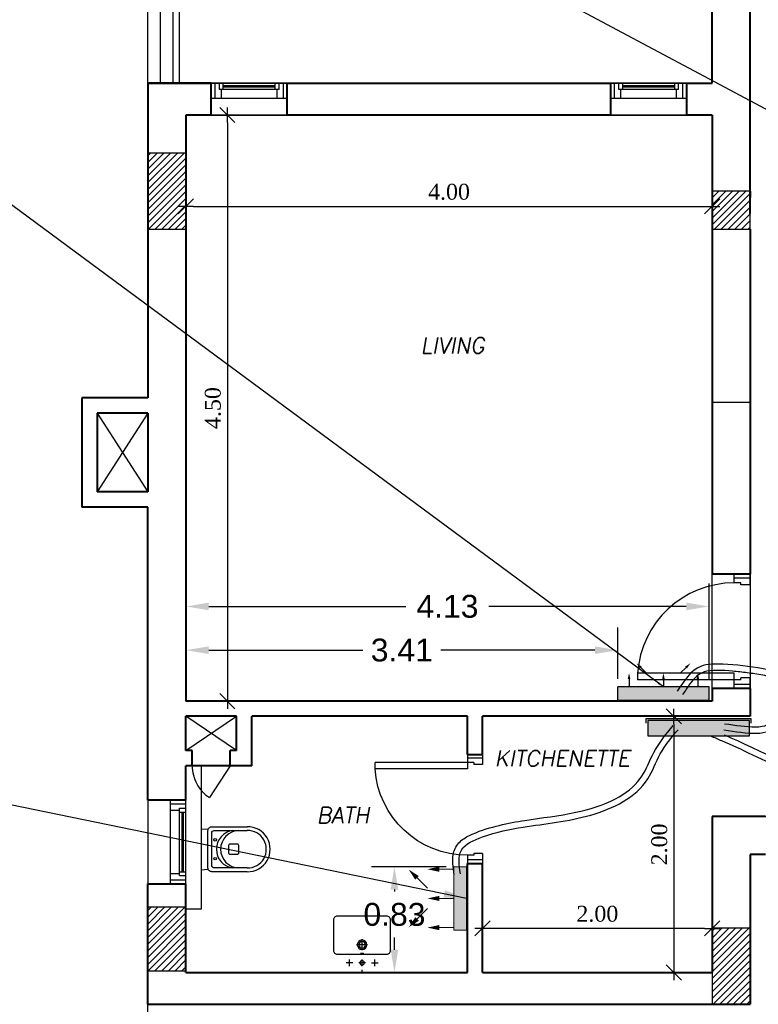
# Model space of a CAD drawing. Header units: metres. Extents: x -710577 to 709766, y -710660 to 709683.
# Tile 60 of 70: x -392.42 to -386.59, y -472.94 to -465.18. Entities that reach past the tile are written whole.
import ezdxf
from ezdxf.enums import TextEntityAlignment as Align

# ---------------------------------------------------------------- set-up
doc = ezdxf.new("R2010")
doc.units = ezdxf.units.M
doc.header["$LTSCALE"] = 50
doc.header["$MEASUREMENT"] = 0
doc.linetypes.add('GR-263$0$ground$0$DOT2', pattern=[0.125, 0, -0.125])
doc.linetypes.add('penthouse$0$DLINE', pattern=[0.55, 0.3, -0.25])
doc.layers.add('A-ANNO-DIMS-18', color=8, linetype='Continuous', lineweight=18)
doc.layers.add('INT- WALL', color=7, linetype='Continuous', lineweight=40)
for name, color, linetype in [('BNT-263$0$penthouse$0$RN', 3, 'Continuous'), ('BS XREF$0$INT- ARCH Dim', 8, 'Continuous'), ('DIM-IN', 5, 'Continuous'), ('INT- COLUMN', 251, 'Continuous'), ('INT- COLUMN HATCH', 8, 'Continuous'), ('INT- Demolishing', 45, 'Continuous'), ('INT- DOORS', 3, 'Continuous'), ('INT- ELEVATION 01', 8, 'Continuous'), ('INT- FURNITURE', 30, 'Continuous'), ('INT- Masonary Hatch', 8, 'Continuous'), ('INT- WINDOWS', 5, 'Continuous'), ('penthouse$0$A-DASH', 21, 'penthouse$0$DLINE'), ('penthouse$0$A-DETAILS', 2, 'Continuous'), ('penthouse$0$A-ELEV3', 3, 'Continuous'), ('penthouse$0$A-HID', 2, 'Continuous'), ('Samrt Heat', 1, 'Continuous'), ('smart heat', 7, 'Continuous'), ('wire socket', 1, 'Continuous')]:
    doc.layers.add(name, color=color, linetype=linetype)
doc.styles.add('AM3', font='times.ttf')
doc.styles.add('BNT-263$0$penthouse$0$AXT', font='simplex.shx')
doc.styles.add('GR-263$0$ground$0$ROMANTICBOLD', font='times.ttf')
doc.styles.get("Standard").update_dxf_attribs({"font": 'arial.ttf'})
doc.dimstyles.new('35', dxfattribs={"dimscale": 0, "dimtxt": 0.09, "dimasz": 0.05, "dimexe": 0, "dimexo": 0, "dimgap": 0, "dimtad": 0, "dimzin": 0, "dimdsep": 46, "dimtxsty": 'AM3', "dimcen": 0, "dimadec": 3, "dimazin": 0, "dimtfac": 1, "dimtofl": 0, "dimtmove": 1, "dimatfit": 3, "dimfxl": 0.18, "dimtfill": 1, "dimtolj": 1, "dimtzin": 0, "dimarcsym": 0})
doc.dimstyles.new('GR-263$0$ground$0$DIM-50$0', dxfattribs={"dimscale": 0, "dimtxt": 0.125, "dimasz": 0.06, "dimexe": 0, "dimexo": 0, "dimgap": 0.05, "dimtad": 1, "dimrnd": 0.5, "dimzin": 0, "dimdsep": 46, "dimtxsty": 'GR-263$0$ground$0$ROMANTICBOLD', "dimblk1": 'GR-263$0$ground$0$DTICK', "dimblk2": 'GR-263$0$ground$0$DTICK', "dimsah": 1, "dimcen": 0.1, "dimclrd": 2, "dimclre": 2, "dimclrt": 3, "dimaunit": 1, "dimadec": 0, "dimazin": 0, "dimtfac": 1e-05, "dimtix": 1, "dimtmove": 2, "dimatfit": 3, "dimldrblk": 'GR-263$0$ground$0$DTICK', "dimfxl": 0, "dimtolj": 1, "dimtzin": 0, "dimarcsym": 0})
doc.dimstyles.get("Standard").update_dxf_attribs({"dimtxt": 0.18, "dimasz": 0.18, "dimexe": 0.18, "dimexo": 0.0625, "dimgap": 0.09, "dimtad": 0, "dimtih": 1, "dimtoh": 1, "dimzin": 0, "dimdsep": 46, "dimtxsty": 'Standard', "dimcen": 0.09, "dimadec": 0, "dimazin": 0, "dimtfac": 1, "dimtofl": 0, "dimtmove": 0, "dimatfit": 3, "dimfxl": 1, "dimtolj": 1, "dimtzin": 0, "dimarcsym": 0})
pattern_1 = [(45, (365.279245, -930.39382), (-0.0265165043, 0.0265165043), [])]

# ---------------------------------------------------------------- blocks, each defined once
blk = doc.blocks.new('penthouse$0$D80')
for p, q in [((0.115, 0.7283), (0.065, 0.7283)), ((0.065, 0), (0.065, 0.7283)), ((0.115, 0), (0.115, 0.7283)), ((0, 0), (0.065, 0)), ((0, -0.12), (0, 0)), ((0.03, -0.12), (0.03, 0)), ((0.065, 0), (0.115, 0)), ((0.065, -0.05), (0.065, 0)), ((0.86, -0.12), (0.86, 0)), ((0.065, -0.05), (0.08, -0.05)), ((0.08, -0.12), (0.08, -0.05)), ((0.78, -0.12), (0.78, -0.05)), ((0.78, -0.05), (0.795, -0.05)), ((0.795, 0), (0.86, 0)), ((0.795, -0.05), (0.795, 0)), ((0.83, -0.12), (0.83, 0)), ((0, -0.12), (0.08, -0.12)), ((0.78, -0.12), (0.86, -0.12))]:
    blk.add_line(p, q)
blk.add_arc((0.065, 0), 0.73, 360, 86.07256)
blk = doc.blocks.new('W M TOILET')
for p, q in [((0, 16.16), (5.42, 15.75)), ((0, 16.16), (0, -16.16)), ((0, -16.16), (5.42, -15.75))]:
    blk.add_line(p, q)
at = {"flags": 128}
for points in [[(36.42, -17.75), (8.42, -17.75, -0.414214), (5.42, -14.75), (5.42, 14.75, -0.414214), (8.42, 17.75), (36.42, 17.75)], [(36.42, -14.75), (10.42, -14.75, -0.414214), (8.42, -12.75), (8.42, 12.75, -0.414214), (10.42, 14.75), (36.42, 14.75)]]:
    blk.add_lwpolyline(points, format="xyb", dxfattribs=at)
blk.add_lwpolyline([(29.66, -3), (29.66, 3, 0.414214), (28.66, 4), (22.66, 4, 0.414214), (21.66, 3), (21.66, -3, 0.414214), (22.66, -4), (28.66, -4, 0.414214)], format="xyb", close=True)
for centre in [(11.09, 7.44), (11.09, -7.44)]:
    blk.add_circle(centre, 1)
for centre, radius, start, end in [((36.66, 0), 17.75, 269.19867, 90.80133), ((26.87, 0), 14.85, 96.67417, 263.32583), ((30.12, 0), 14.75, 90.96293, 269.03707), ((36.66, 0), 14.75, 269.03707, 90.96293)]:
    blk.add_arc(centre, radius, start, end)
blk = doc.blocks.new('san 2')
for p, q in [((0, 9.5), (0, -12.5)), ((-73.9, -67.5), (-126.1, -67.5)), ((-100, -41.4), (-100, -93.6)), ((26.1, -67.5), (-26.1, -67.5)), ((0, -41.4), (0, -93.6)), ((73.9, -67.5), (126.1, -67.5)), ((100, -41.4), (100, -93.6)), ((43, -210), (-43, -210)), ((0, -167), (0, -253))]:
    blk.add_line(p, q)
blk.add_lwpolyline([(-195, -135), (195, -135, -0.414214), (225, -165), (225, -405, -0.414214), (195, -435), (-195, -435, -0.414214), (-225, -405), (-225, -165, -0.414214)], format="xyb", close=True)
for centre, radius in [((0, -67.5), 17.5), ((0, -210), 37.5), ((0, -210), 26)]:
    blk.add_circle(centre, radius)
for major_axis in [(-12.5, 0), (12.5, 0)]:
    blk.add_ellipse((0, -141.6), major_axis=major_axis, ratio=0.110961, start_param=4.712378, end_param=7.853993)
blk = doc.blocks.new('BNT-263$0$penthouse$0$RN')
at = {"style": 'BNT-263$0$penthouse$0$AXT', "oblique": 10}
for tag, p in [('R1', (0, 0.75)), ('R2', (0, 0.5)), ('R3', (0, 0.25)), ('R4', (0, 0))]:
    blk.add_attdef(tag, text='', height=0.15, dxfattribs=at).set_placement(p, align=Align.MIDDLE)
blk = doc.blocks.new('GR-263$0$ground$0$DTICK')
at = {"color": 3}
blk.add_line((-1, -1), (1, 1), dxfattribs=at)
for p, q in [((-1, 0), (1, 0)), ((0, 1), (0, -1))]:
    blk.add_line(p, q)
blk = doc.blocks.new('*D1936')
at = {"layer": 'BS XREF$0$INT- ARCH Dim', "color": 2, "linetype": 'GR-263$0$ground$0$DOT2', "lineweight": -2, "transparency": 16777216}
for p, q in [((-391.1048, -468.2369), (-391.1048, -466.647)), ((-386.9548, -468.2368), (-386.9548, -466.647))]:
    blk.add_line(p, q, dxfattribs=at)
at = {"layer": 'BS XREF$0$INT- ARCH Dim', "color": 2, "lineweight": -2, "transparency": 16777216}
blk.add_line((-391.0448, -466.647), (-387.0148, -466.647), dxfattribs=at)
at = {"layer": 'BS XREF$0$INT- ARCH Dim', "color": 2, "lineweight": -2, "transparency": 16777216, "xscale": 0.06, "yscale": 0.06, "zscale": 0.06, "rotation": 180}
blk.add_blockref('GR-263$0$ground$0$DTICK', (-391.1048, -466.647), dxfattribs=at)
at = {"layer": 'BS XREF$0$INT- ARCH Dim', "color": 2, "lineweight": -2, "transparency": 16777216, "xscale": 0.06, "yscale": 0.06, "zscale": 0.06}
blk.add_blockref('GR-263$0$ground$0$DTICK', (-386.9548, -466.647), dxfattribs=at)
at = {"layer": 'BS XREF$0$INT- ARCH Dim', "color": 3, "transparency": 16777216, "insert": (-389.0298, -466.5332), "char_height": 0.125, "attachment_point": 5, "style": 'GR-263$0$ground$0$ROMANTICBOLD'}
blk.add_mtext('\\A1;4.00', dxfattribs=at)
blk = doc.blocks.new('*D1937')
at = {"layer": 'BS XREF$0$INT- ARCH Dim', "color": 2, "linetype": 'GR-263$0$ground$0$DOT2', "lineweight": -2, "transparency": 16777216}
for p, q in [((-390.3048, -465.927), (-390.7775, -465.927)), ((-390.3048, -470.5467), (-390.7775, -470.5467))]:
    blk.add_line(p, q, dxfattribs=at)
at = {"layer": 'BS XREF$0$INT- ARCH Dim', "color": 2, "lineweight": -2, "transparency": 16777216}
blk.add_line((-390.7775, -465.987), (-390.7775, -470.4867), dxfattribs=at)
at = {"layer": 'BS XREF$0$INT- ARCH Dim', "color": 2, "lineweight": -2, "transparency": 16777216, "xscale": 0.06, "yscale": 0.06, "zscale": 0.06}
for p, rotation in [((-390.7775, -465.927), 90), ((-390.7775, -470.5467), 270)]:
    blk.add_blockref('GR-263$0$ground$0$DTICK', p, dxfattribs=dict(at, rotation=rotation))
at = {"layer": 'BS XREF$0$INT- ARCH Dim', "color": 3, "transparency": 16777216, "insert": (-390.8913, -468.2369), "char_height": 0.125, "attachment_point": 5, "rotation": 90, "style": 'GR-263$0$ground$0$ROMANTICBOLD'}
blk.add_mtext('\\A1;4.50', dxfattribs=at)
blk = doc.blocks.new('*D1938')
at = {"layer": 'BS XREF$0$INT- ARCH Dim', "color": 2, "linetype": 'GR-263$0$ground$0$DOT2', "lineweight": -2, "transparency": 16777216}
for p, q in [((-388.7648, -470.6667), (-387.257, -470.6667)), ((-388.7648, -472.687), (-387.257, -472.687))]:
    blk.add_line(p, q, dxfattribs=at)
at = {"layer": 'BS XREF$0$INT- ARCH Dim', "color": 2, "lineweight": -2, "transparency": 16777216}
blk.add_line((-387.257, -470.7267), (-387.257, -472.627), dxfattribs=at)
at = {"layer": 'BS XREF$0$INT- ARCH Dim', "color": 2, "lineweight": -2, "transparency": 16777216, "xscale": 0.06, "yscale": 0.06, "zscale": 0.06}
for p, rotation in [((-387.257, -470.6667), 90), ((-387.257, -472.687), 270)]:
    blk.add_blockref('GR-263$0$ground$0$DTICK', p, dxfattribs=dict(at, rotation=rotation))
at = {"layer": 'BS XREF$0$INT- ARCH Dim', "color": 3, "transparency": 16777216, "insert": (-387.3707, -471.6769), "char_height": 0.125, "attachment_point": 5, "rotation": 90, "style": 'GR-263$0$ground$0$ROMANTICBOLD'}
blk.add_mtext('\\A1;2.00', dxfattribs=at)
blk = doc.blocks.new('*D1939')
at = {"layer": 'BS XREF$0$INT- ARCH Dim', "color": 2, "linetype": 'GR-263$0$ground$0$DOT2', "lineweight": -2, "transparency": 16777216}
for p, q in [((-388.7648, -472.0043), (-388.7648, -472.3382)), ((-386.9548, -472.0043), (-386.9548, -472.3382))]:
    blk.add_line(p, q, dxfattribs=at)
at = {"layer": 'BS XREF$0$INT- ARCH Dim', "color": 2, "lineweight": -2, "transparency": 16777216}
blk.add_line((-387.0148, -472.3382), (-388.7048, -472.3382), dxfattribs=at)
at = {"layer": 'BS XREF$0$INT- ARCH Dim', "color": 2, "lineweight": -2, "transparency": 16777216, "xscale": 0.06, "yscale": 0.06, "zscale": 0.06, "rotation": 180}
blk.add_blockref('GR-263$0$ground$0$DTICK', (-388.7648, -472.3382), dxfattribs=at)
at = {"layer": 'BS XREF$0$INT- ARCH Dim', "color": 2, "lineweight": -2, "transparency": 16777216, "xscale": 0.06, "yscale": 0.06, "zscale": 0.06}
blk.add_blockref('GR-263$0$ground$0$DTICK', (-386.9548, -472.3382), dxfattribs=at)
at = {"layer": 'BS XREF$0$INT- ARCH Dim', "color": 3, "transparency": 16777216, "insert": (-387.8598, -472.2244), "char_height": 0.125, "attachment_point": 5, "style": 'GR-263$0$ground$0$ROMANTICBOLD'}
blk.add_mtext('\\A1;2.00', dxfattribs=at)
blk = doc.blocks.new('*D1941')
at = {"layer": 'BS XREF$0$INT- ARCH Dim', "color": 2, "linetype": 'GR-263$0$ground$0$DOT2', "lineweight": -2, "transparency": 16777216}
for p, q in [((-386.6548, -461.8842), (-386.2505, -461.8842)), ((-386.5348, -471.457), (-386.2505, -471.457))]:
    blk.add_line(p, q, dxfattribs=at)
at = {"layer": 'BS XREF$0$INT- ARCH Dim', "color": 2, "lineweight": -2, "transparency": 16777216}
blk.add_line((-386.2505, -471.397), (-386.2505, -461.9442), dxfattribs=at)
at = {"layer": 'BS XREF$0$INT- ARCH Dim', "color": 2, "lineweight": -2, "transparency": 16777216, "xscale": 0.06, "yscale": 0.06, "zscale": 0.06}
for p, rotation in [((-386.2505, -461.8842), 90), ((-386.2505, -471.457), 270)]:
    blk.add_blockref('GR-263$0$ground$0$DTICK', p, dxfattribs=dict(at, rotation=rotation))
at = {"layer": 'BS XREF$0$INT- ARCH Dim', "color": 3, "transparency": 16777216, "insert": (-386.3642, -466.6706), "char_height": 0.125, "attachment_point": 5, "rotation": 90, "style": 'GR-263$0$ground$0$ROMANTICBOLD'}
blk.add_mtext('\\A1;9.50', dxfattribs=at)
blk = doc.blocks.new('1')
h = blk.add_hatch(color=256)
h.dxf.hatch_style = 1
h.paths.add_polyline_path([(-564.9258, -509.6569), (-564.9258, -509.5369), (-565.7258, -509.5369), (-565.7258, -509.6569)])
at = {"layer": 'wire socket', "color": 0}
for p, q in [((-564.9108, -509.5219), (-565.7408, -509.5219)), ((-565.7408, -509.5219), (-565.7408, -509.5578)), ((-564.9108, -509.5578), (-564.9108, -509.5219)), ((-564.9258, -509.5369), (-565.7258, -509.5369)), ((-565.7258, -509.5369), (-565.7258, -509.6569)), ((-564.9258, -509.6569), (-564.9258, -509.5369)), ((-565.7258, -509.6569), (-564.9258, -509.6569))]:
    blk.add_line(p, q, dxfattribs=at)
blk = doc.blocks.new('A$C4BE8651F')
h = blk.add_hatch(color=240)
h.set_gradient(color1=(250, 5, 38), color2=(238, 110, 242), tint=1, name='INVCURVED')
h.paths.add_polyline_path([(-0.4669, 0.0614), (-0.4669, 0.0121), (-0.4669, -0.0386), (0.1932, -0.0385), (0.1932, 0.0615)])
at = {"color": 1}
for p, q in [((0.1932, 0.0621), (-0.4669, 0.0621)), ((-0.4669, -0.0385), (-0.4669, 0.0615)), ((0.1932, -0.0385), (0.1932, 0.0615)), ((0.1932, -0.0379), (-0.4669, -0.0379))]:
    blk.add_line(p, q, dxfattribs=at)
for points in [[(-0.3318, 0.2325, 0, 0.0191, 0), (-0.3003, 0.2009, 0.0191, 0.0191, 0), (-0.3003, 0.2009, 0.0191, 0.0191, 0)], [(0.0582, 0.2325, 0, 0.0191, 0), (0.0266, 0.2009, 0.0191, 0.0191, 0), (0.0266, 0.2009, 0.0191, 0.0191, 0)], [(-0.3854, 0.1618, 0, 0.0191, 0), (-0.3854, 0.1172, 0.0191, 0.0191, 0), (-0.3854, 0.1172, 0.0191, 0.0191, 0)], [(-0.1368, 0.1618, 0, 0.0191, 0), (-0.1368, 0.1172, 0.0191, 0.0191, 0), (-0.1368, 0.1172, 0.0191, 0.0191, 0)], [(0.1118, 0.1618, 0, 0.0191, 0), (0.1118, 0.1172, 0.0191, 0.0191, 0), (0.1118, 0.1172, 0.0191, 0.0191, 0)]]:
    blk.add_lwpolyline(points, format="xyseb", dxfattribs=at)
for points in [[(-0.3003, 0.2009), (-0.2611, 0.1618)], [(0.0266, 0.2009), (-0.0125, 0.1618)], [(-0.3854, 0.1172), (-0.3854, 0.0618)], [(-0.1368, 0.1172), (-0.1368, 0.0618)], [(0.1118, 0.1172), (0.1118, 0.0618)]]:
    blk.add_lwpolyline(points, dxfattribs=at)
blk = doc.blocks.new('*D1964')
at = {"layer": 'DIM-IN', "color": 0, "lineweight": -2, "transparency": 16777216}
for p, q in [((-391.1048, -470.4845), (-391.1048, -469.9656)), ((-387.6989, -470.3721), (-387.6989, -469.9656)), ((-390.9248, -470.1456), (-389.7082, -470.1456)), ((-387.8789, -470.1456), (-389.0955, -470.1456))]:
    blk.add_line(p, q, dxfattribs=at)
at = {"layer": 'DIM-IN', "color": 0, "transparency": 16777216}
for points in [[(-390.9248, -470.1156), (-390.9248, -470.1756), (-391.1048, -470.1456)], [(-387.8789, -470.1156), (-387.8789, -470.1756), (-387.6989, -470.1456)]]:
    blk.add_solid(points, dxfattribs=at)
at = {"layer": 'DIM-IN', "color": 0, "transparency": 16777216, "insert": (-389.4019, -470.1456), "char_height": 0.18, "attachment_point": 5}
blk.add_mtext('\\A1;3.41', dxfattribs=at)
blk = doc.blocks.new('*D1965')
at = {"layer": 'DIM-IN', "color": 0, "lineweight": -2, "transparency": 16777216}
for p, q in [((-391.1048, -470.4845), (-391.1048, -469.6208)), ((-386.9789, -470.3714), (-386.9789, -469.6208)), ((-390.9248, -469.8008), (-389.3693, -469.8008)), ((-387.1589, -469.8008), (-388.7144, -469.8008))]:
    blk.add_line(p, q, dxfattribs=at)
at = {"layer": 'DIM-IN', "color": 0, "transparency": 16777216}
for points in [[(-390.9248, -469.7708), (-390.9248, -469.8308), (-391.1048, -469.8008)], [(-387.1589, -469.7708), (-387.1589, -469.8308), (-386.9789, -469.8008)]]:
    blk.add_solid(points, dxfattribs=at)
at = {"layer": 'DIM-IN', "color": 0, "transparency": 16777216, "insert": (-389.0419, -469.8008), "char_height": 0.18, "attachment_point": 5}
blk.add_mtext('\\A1;4.13', dxfattribs=at)
blk = doc.blocks.new('A$C35D36432')
h = blk.add_hatch(color=240)
h.set_gradient(color1=(250, 5, 38), color2=(238, 110, 242), tint=1, name='INVCURVED')
h.paths.add_polyline_path([(-0.0648, -0.1685), (0.0352, -0.1685), (0.0352, 0.3315), (-0.0648, 0.3315)])
at = {"color": 1}
for p, q in [((-0.0648, 0.3315), (-0.0648, -0.1685)), ((0.0352, 0.3315), (-0.0648, 0.3315)), ((0.0352, -0.1685), (0.0352, 0.3315)), ((-0.0648, -0.1685), (0.0352, -0.1685))]:
    blk.add_line(p, q, dxfattribs=at)
for points in [[(-0.4218, 0.3094, 0, 0.04, 0), (-0.3558, 0.2434, 0.04, 0.04, 0), (-0.3558, 0.2434, 0.04, 0.04, 0)], [(-0.2739, 0.3115, 0, 0.04, 0), (-0.1806, 0.3115, 0.04, 0.04, 0), (-0.1806, 0.3115, 0.04, 0.04, 0)], [(-0.2739, 0.0815, 0, 0.04, 0), (-0.1806, 0.0815, 0.04, 0.04, 0), (-0.1806, 0.0815, 0.04, 0.04, 0)], [(-0.4218, -0.1464, 0, 0.04, 0), (-0.3558, -0.0804, 0.04, 0.04, 0), (-0.3558, -0.0804, 0.04, 0.04, 0)], [(-0.2739, -0.1485, 0, 0.04, 0), (-0.1806, -0.1485, 0.04, 0.04, 0), (-0.1806, -0.1485, 0.04, 0.04, 0)]]:
    blk.add_lwpolyline(points, format="xyseb", dxfattribs=at)
for points in [[(-0.1806, 0.3115), (-0.0648, 0.3115)], [(-0.3558, 0.2434), (-0.2739, 0.1615)], [(-0.1806, 0.0815), (-0.0648, 0.0815)], [(-0.3558, -0.0804), (-0.2739, 0.0015)], [(-0.1806, -0.1485), (-0.0648, -0.1485)]]:
    blk.add_lwpolyline(points, dxfattribs=at)
blk = doc.blocks.new('*D1970')
at = {"layer": 'DIM-IN', "color": 0, "lineweight": -2, "transparency": 16777216}
for p, q in [((-389.0534, -471.8524), (-389.6399, -471.8524)), ((-389.4599, -472.0324), (-389.4599, -472.0475)), ((-389.4599, -472.507), (-389.4599, -472.4114)), ((-388.9473, -472.687), (-389.6399, -472.687))]:
    blk.add_line(p, q, dxfattribs=at)
at = {"layer": 'DIM-IN', "color": 0, "transparency": 16777216}
for points in [[(-389.4899, -472.0324), (-389.4299, -472.0324), (-389.4599, -471.8524)], [(-389.4899, -472.507), (-389.4299, -472.507), (-389.4599, -472.687)]]:
    blk.add_solid(points, dxfattribs=at)
at = {"layer": 'DIM-IN', "color": 0, "transparency": 16777216, "insert": (-389.4599, -472.2294), "char_height": 0.18, "attachment_point": 5}
blk.add_mtext('\\A1;0.83', dxfattribs=at)

msp = doc.modelspace()

# ---------------------------------------------------------------- hatches: boundary and pattern name
at = {"layer": 'INT- COLUMN HATCH'}
h = msp.add_hatch(dxfattribs=at)
h.set_pattern_fill('ANSI31', color=256, scale=0.3, style=0)
h.set_pattern_definition([(45, (365.279245, -930.80796), (-0.0265165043, 0.0265165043), [])])
h.paths.add_polyline_path([(-391.4048, -466.827), (-391.1048, -466.827), (-391.1048, -466.2271), (-391.4048, -466.2271)])
h = msp.add_hatch(dxfattribs=at)
h.set_pattern_fill('ANSI31', color=256, scale=0.3, style=0)
h.set_pattern_definition(pattern_1)
h.paths.add_polyline_path([(-386.6548, -466.827), (-386.6548, -466.527), (-386.9548, -466.527), (-386.9548, -466.827)])
h = msp.add_hatch(dxfattribs=at)
h.set_pattern_fill('ANSI31', color=256, scale=0.3, style=0)
h.set_pattern_definition(pattern_1)
h.paths.add_polyline_path([(-391.405, -472.6719), (-391.105, -472.6719), (-391.105, -472.1719), (-391.405, -472.1719)])
h = msp.add_hatch(dxfattribs=at)
h.set_pattern_fill('ANSI31', color=256, scale=0.3, style=0)
h.set_pattern_definition(pattern_1)
h.paths.add_polyline_path([(-386.6548, -472.337), (-386.9548, -472.337), (-386.9548, -472.937), (-386.6548, -472.937)])

# ---------------------------------------------------------------- linework, layer by layer
at = {"color": 1}
for points in [[(-386.8601, -470.8128), (-386.6453, -470.9097), (-386.2851, -471.0212), (-386.0739, -470.5132), (-385.8291, -468.4264), (-385.6997, -466.8417), (-385.6598, -466.658), (-385.497, -466.643)], [(-388.9396, -471.9092, 0), (-388.9324, -471.7228), (-388.7656, -471.6178), (-388.4458, -471.5402), (-387.9108, -471.4452), (-387.4625, -471.1602), (-387.3641, -470.9636), (-387.2238, -470.7726)]]:
    msp.add_spline(points, degree=3, dxfattribs=at)
at = {"color": 5}
for points, knots in [([(-386.9672, -470.8209), (-386.9381, -470.8335), (-386.909, -470.8461), (-386.88, -470.8587), (-386.802, -470.8926), (-386.7252, -470.9264), (-386.5482, -471.0123), (-386.4511, -471.0621), (-386.3143, -471.0786), (-386.269, -471.0737), (-386.1938, -471.034), (-386.165, -471.0026), (-386.1196, -470.9298), (-386.1025, -470.8879), (-386.0492, -470.7178), (-386.0311, -470.568), (-385.9921, -470.2961), (-385.9746, -470.1668), (-385.9268, -469.7952), (-385.9011, -469.5695), (-385.8405, -469.0067), (-385.81, -468.6911), (-385.752, -468.1989), (-385.7308, -468.0287), (-385.6925, -467.6699), (-385.6754, -467.4815), (-385.659, -467.1889), (-385.6551, -467.0969), (-385.6509, -466.939), (-385.6504, -466.8725), (-385.6487, -466.7705), (-385.6455, -466.7347), (-385.6348, -466.7034), (-385.6311, -466.6989), (-385.6246, -466.6941), (-385.6162, -466.6904), (-385.587, -466.687), (-385.5673, -466.6873), (-385.5316, -466.6898), (-385.517, -466.6913), (-385.5019, -466.6928)], [-0.09863, -0.09863, -0.09863, -0.09863, 0, 0, 0, 0.266409, 0.266409, 0.532818, 0.532818, 0.655049, 0.655049, 0.77728, 0.77728, 0.899512, 0.899512, 1.234685, 1.234685, 1.569859, 1.569859, 2.240207, 2.240207, 3.338266, 3.338266, 3.904307, 3.904307, 4.470583, 4.470583, 4.718526, 4.718526, 4.881133, 4.881133, 4.9841, 4.9841, 5.04506, 5.04506, 5.10602, 5.10602, 5.16698, 5.16698, 5.205387, 5.205387, 5.205387, 5.205387]), ([(-388.989, -471.9164, 0), (-388.9975, -471.8586, 0), (-389.0094, -471.7956), (-388.9806, -471.6999), (-388.9586, -471.6689), (-388.9068, -471.6249), (-388.8771, -471.6091), (-388.7725, -471.5628), (-388.7013, -471.5432), (-388.5646, -471.5096), (-388.4982, -471.4976), (-388.2977, -471.4667), (-388.163, -471.4526), (-387.9225, -471.4002), (-387.8132, -471.3664), (-387.638, -471.2747), (-387.5694, -471.2223), (-387.4843, -471.1077), (-387.4603, -471.0451), (-387.3952, -470.911), (-387.3502, -470.8476), (-387.2902, -470.774), (-387.2761, -470.7572), (-387.2621, -470.7405)], [0, 0, 0, 0, 0.157046, 0.157046, 0.240252, 0.240252, 0.323458, 0.323458, 0.529548, 0.529548, 0.735638, 0.735638, 1.147819, 1.147819, 1.478215, 1.478215, 1.753668, 1.753668, 1.966462, 1.966462, 2.179255, 2.179255, 2.244088, 2.244088, 2.244088, 2.244088])]:
    msp.add_open_spline(points, degree=3, knots=knots, dxfattribs=at)
msp.add_spline([(-386.8634, -470.7745, 0), (-386.4529, -470.7323), (-386.4404, -470.5488), (-386.4634, -470.3204), (-386.5528, -470.2926), (-386.8699, -470.2561), (-387.0447, -470.2734), (-387.2293, -470.4687)], degree=3, dxfattribs=at)
at = {"color": 1}
msp.add_open_spline([(-386.8561, -470.725, 0), (-386.7687, -470.7379, 0), (-386.6826, -470.7503, 0), (-386.5748, -470.7498), (-386.5415, -470.7439), (-386.5086, -470.7283), (-386.503, -470.7225), (-386.4942, -470.7011), (-386.4912, -470.6772), (-386.4909, -470.6147), (-386.4924, -470.5757), (-386.4871, -470.495), (-386.4818, -470.4564), (-386.4796, -470.398), (-386.4827, -470.3775), (-386.49, -470.362), (-386.4902, -470.361), (-386.5121, -470.3514), (-386.5321, -470.3469), (-386.5964, -470.3358), (-386.6379, -470.3294), (-386.7167, -470.3187), (-386.7549, -470.3145), (-386.8718, -470.3047), (-386.9617, -470.2978), (-387.0609, -470.3314), (-387.0954, -470.3646), (-387.1497, -470.4374), (-387.1682, -470.4661), (-387.1873, -470.4958)], degree=3, knots=[0, 0, 0, 0, 0.195708, 0.195708, 0.319342, 0.319342, 0.414583, 0.414583, 0.509825, 0.509825, 0.605066, 0.605066, 0.700307, 0.700307, 0.784238, 0.784238, 0.848672, 0.848672, 0.913107, 0.913107, 1.035646, 1.035646, 1.158185, 1.158185, 1.403263, 1.403263, 1.585965, 1.585965, 1.683352, 1.683352, 1.683352, 1.683352], dxfattribs=at)
at = {"layer": 'INT- COLUMN'}
for points in [[(-391.4048, -466.827), (-391.1048, -466.827), (-391.1048, -466.2271), (-391.4048, -466.2271)], [(-386.6548, -466.827), (-386.6548, -466.527), (-386.9548, -466.527), (-386.9548, -466.827)], [(-391.405, -472.6719), (-391.105, -472.6719), (-391.105, -472.1719), (-391.405, -472.1719)], [(-386.6548, -472.337), (-386.9548, -472.337), (-386.9548, -472.937), (-386.6548, -472.937)]]:
    msp.add_lwpolyline(points, close=True, dxfattribs=at)
at = {"layer": 'INT- Demolishing'}
msp.add_lwpolyline([(-386.9548, -469.547), (-386.6548, -469.547), (-386.6548, -470.447), (-386.9548, -470.447)], close=True, dxfattribs=at)
at = {"layer": 'INT- ELEVATION 01'}
msp.add_lwpolyline([(-391.1048, -471.057), (-390.9848, -471.057), (-390.9848, -472.187), (-391.1048, -472.187)], close=True, dxfattribs=at)
at = {"layer": 'INT- Masonary Hatch'}
for points in [[(-390.9048, -465.677), (-390.3048, -465.677), (-390.3048, -465.927), (-390.9048, -465.927)], [(-387.7548, -465.677), (-387.1548, -465.677), (-387.1548, -465.927), (-387.7548, -465.927)], [(-386.6548, -469.547), (-386.9548, -469.547), (-386.9548, -468.1893), (-386.6548, -468.1893)]]:
    msp.add_lwpolyline(points, close=True, dxfattribs=at)
at = {"layer": 'INT- WALL'}
for p, q in [((-386.9548, -465.677), (-386.9548, -463.587)), ((-386.6548, -466.707), (-386.6548, -463.587)), ((-390.9848, -465.677), (-391.4048, -465.677)), ((-391.4048, -465.677), (-391.4048, -466.827)), ((-391.1548, -465.677), (-391.4048, -465.677)), ((-391.4048, -465.677), (-390.9048, -465.677)), ((-390.9048, -465.677), (-390.9848, -465.677)), ((-390.9048, -465.927), (-390.9048, -465.677)), ((-390.3048, -465.677), (-387.7548, -465.677)), ((-390.3048, -465.927), (-390.3048, -465.677)), ((-387.7548, -465.927), (-387.7548, -465.677)), ((-387.7548, -465.797), (-387.7548, -465.677)), ((-387.1548, -465.677), (-386.9548, -465.677)), ((-387.1548, -465.927), (-387.1548, -465.677)), ((-390.9848, -465.927), (-391.1048, -465.927)), ((-391.1048, -465.927), (-391.1048, -470.547)), ((-390.9048, -465.927), (-391.1048, -465.927)), ((-387.7548, -465.927), (-390.3048, -465.927)), ((-386.9548, -465.927), (-387.1548, -465.927)), ((-386.9548, -465.927), (-386.9548, -469.547)), ((-386.6548, -466.527), (-386.6548, -466.577)), ((-391.4048, -466.827), (-391.4048, -468.157)), ((-386.6548, -466.827), (-386.6548, -469.547)), ((-391.9248, -468.157), (-391.9248, -469.0181)), ((-391.4048, -468.157), (-391.9248, -468.157)), ((-391.8048, -468.277), (-391.8048, -468.8981)), ((-391.4048, -468.277), (-391.8048, -468.277)), ((-391.4048, -468.277), (-391.4048, -468.8981)), ((-391.4048, -468.8981), (-391.8048, -468.8981)), ((-391.4048, -469.0181), (-391.9248, -469.0181)), ((-391.4048, -470.297), (-391.4048, -469.0181)), ((-386.6548, -469.547), (-386.9548, -469.547)), ((-391.4048, -471.327), (-391.4048, -470.297)), ((-386.9548, -470.447), (-386.9548, -470.547)), ((-386.6548, -470.447), (-386.9548, -470.447)), ((-386.6548, -470.447), (-386.6548, -470.667)), ((-386.9548, -470.547), (-391.1048, -470.547)), ((-391.1048, -470.937), (-391.1048, -470.667)), ((-390.7048, -470.667), (-391.1048, -470.667)), ((-390.7048, -470.937), (-390.7048, -470.667)), ((-390.5848, -471.057), (-390.5848, -470.667)), ((-388.8848, -470.667), (-390.5848, -470.667)), ((-388.8848, -470.967), (-388.8848, -470.667)), ((-386.6548, -470.667), (-388.7648, -470.667)), ((-388.7648, -470.967), (-388.7648, -470.667)), ((-391.0548, -470.937), (-391.1048, -470.937)), ((-391.0548, -471.0567), (-391.0548, -470.9367)), ((-390.7548, -471.0567), (-390.7548, -470.9367)), ((-390.7048, -470.937), (-390.7548, -470.937)), ((-388.8848, -470.967), (-388.7648, -470.967)), ((-391.1048, -471.327), (-391.1048, -471.057)), ((-390.5848, -471.057), (-391.1048, -471.057)), ((-391.1048, -471.327), (-391.4048, -471.327)), ((-386.9548, -471.457), (-386.9548, -472.687)), ((-386.5348, -471.457), (-386.9548, -471.457)), ((-386.6548, -471.757), (-386.6548, -472.937)), ((-386.5348, -471.757), (-386.6548, -471.757)), ((-388.8848, -472.687), (-388.8848, -471.827)), ((-388.8848, -471.827), (-388.7648, -471.827)), ((-388.7648, -472.687), (-388.7648, -471.827)), ((-391.4048, -471.987), (-391.1048, -471.987)), ((-391.4048, -472.937), (-391.4048, -471.987)), ((-391.1048, -472.687), (-391.1048, -471.987)), ((-391.1048, -472.687), (-391.1048, -472.137)), ((-391.1048, -472.687), (-388.8848, -472.687)), ((-388.7648, -472.687), (-386.9548, -472.687)), ((-391.4048, -472.937), (-386.6548, -472.937))]:
    msp.add_line(p, q, dxfattribs=at)
at = {"layer": 'INT- WINDOWS'}
for p, q in [((-390.3048, -465.677), (-390.9048, -465.677)), ((-390.8748, -465.797), (-390.8748, -465.677)), ((-390.8398, -465.727), (-390.8398, -465.677)), ((-390.3698, -465.727), (-390.8398, -465.727)), ((-390.8248, -465.797), (-390.8248, -465.727)), ((-390.8098, -465.727), (-390.8098, -465.677)), ((-390.3998, -465.697), (-390.8098, -465.697)), ((-390.3998, -465.707), (-390.8098, -465.707)), ((-390.3998, -465.727), (-390.3998, -465.677)), ((-390.3848, -465.797), (-390.3848, -465.727)), ((-390.3698, -465.727), (-390.3698, -465.677)), ((-390.3348, -465.797), (-390.3348, -465.677)), ((-387.1548, -465.677), (-387.7548, -465.677)), ((-387.7548, -465.797), (-387.7548, -465.677)), ((-387.7248, -465.797), (-387.7248, -465.677)), ((-387.6898, -465.727), (-387.6898, -465.677)), ((-387.2198, -465.727), (-387.6898, -465.727)), ((-387.6748, -465.797), (-387.6748, -465.727)), ((-387.6598, -465.727), (-387.6598, -465.677)), ((-387.2498, -465.697), (-387.6598, -465.697)), ((-387.2498, -465.707), (-387.6598, -465.707)), ((-387.2498, -465.727), (-387.2498, -465.677)), ((-387.2348, -465.797), (-387.2348, -465.727)), ((-387.2198, -465.727), (-387.2198, -465.677)), ((-387.1848, -465.797), (-387.1848, -465.677)), ((-390.3048, -465.797), (-390.9048, -465.797)), ((-387.1548, -465.797), (-387.7548, -465.797)), ((-390.9048, -465.927), (-390.3048, -465.927)), ((-387.7548, -465.927), (-387.1548, -465.927)), ((-391.4048, -471.327), (-391.4048, -471.987)), ((-391.2248, -471.987), (-391.2248, -471.327)), ((-391.2248, -471.327), (-391.1048, -471.327)), ((-391.1048, -471.987), (-391.1048, -471.327)), ((-391.2248, -471.357), (-391.1048, -471.357)), ((-391.2248, -471.407), (-391.1548, -471.407)), ((-391.1548, -471.922), (-391.1548, -471.392)), ((-391.1548, -471.392), (-391.1048, -471.392)), ((-391.1548, -471.422), (-391.1048, -471.422)), ((-391.1348, -471.892), (-391.1348, -471.422)), ((-391.1248, -471.892), (-391.1248, -471.422)), ((-391.2248, -471.907), (-391.1548, -471.907)), ((-391.2248, -471.957), (-391.1048, -471.957)), ((-391.1548, -471.892), (-391.1048, -471.892)), ((-391.1548, -471.922), (-391.1048, -471.922)), ((-391.2248, -471.987), (-391.1048, -471.987)), ((-391.4048, -475.417), (-391.4048, -472.937))]:
    msp.add_line(p, q, dxfattribs=at)
at = {"layer": 'penthouse$0$A-DASH'}
msp.add_line((-390.7548, -471.0567), (-390.9197, -471.3074), dxfattribs=at)
msp.add_arc((-390.7548, -471.0567), 0.3, 180, 236.66724, dxfattribs=at)
at = {"layer": 'penthouse$0$A-DETAILS'}
for p, q in [((-391.3045, -465.677), (-391.3048, -457.257)), ((-391.2045, -465.677), (-391.2048, -457.357))]:
    msp.add_line(p, q, dxfattribs=at)
at = {"layer": 'penthouse$0$A-ELEV3'}
for p, q in [((-391.4048, -465.677), (-391.4051, -457.157)), ((-391.1548, -465.677), (-391.1551, -457.407))]:
    msp.add_line(p, q, dxfattribs=at)
at = {"layer": 'penthouse$0$A-HID'}
for p, q in [((-391.4048, -468.157), (-391.4048, -466.827)), ((-391.8048, -468.277), (-391.4048, -468.8981)), ((-391.4048, -468.277), (-391.8048, -468.8981)), ((-391.4048, -470.297), (-391.4048, -469.0181)), ((-390.7048, -470.937), (-391.1048, -470.667)), ((-391.1048, -470.937), (-390.7048, -470.667))]:
    msp.add_line(p, q, dxfattribs=at)

# ---------------------------------------------------------------- block references
at = {"color": 5}
msp.add_blockref('1', (178.2644, 38.8359), dxfattribs=at)
at = {"layer": 'A-ANNO-DIMS-18', "color": 7}
msp.add_blockref('A$C35D36432', (-388.9261, -472.1839, 0), dxfattribs=at)
at = {"layer": 'BNT-263$0$penthouse$0$RN'}
ref = msp.add_blockref('BNT-263$0$penthouse$0$RN', (-389.0011, -468.1601), dxfattribs=dict(at, xscale=-0.8333333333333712, yscale=0.8333333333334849, zscale=0.8333333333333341))
ref.add_attrib('R2', 'LIVING', dxfattribs={"layer": '0', "height": 0.125, "style": 'BNT-263$0$penthouse$0$AXT', "oblique": 10}).set_placement((-389.0011, -467.7435), align=Align.MIDDLE)
ref = msp.add_blockref('BNT-263$0$penthouse$0$RN', (-388.1348, -471.4148), dxfattribs=dict(at, xscale=-0.8333333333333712, yscale=0.8333333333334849, zscale=0.8333333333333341))
ref.add_attrib('R2', 'KITCHENETTE', dxfattribs={"layer": '0', "height": 0.125, "style": 'BNT-263$0$penthouse$0$AXT', "oblique": 10}).set_placement((-388.1348, -470.9981), align=Align.MIDDLE)
ref = msp.add_blockref('BNT-263$0$penthouse$0$RN', (-389.8649, -471.863), dxfattribs=dict(at, xscale=-0.8333333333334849, yscale=0.8333333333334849, zscale=0.8333333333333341))
ref.add_attrib('R2', 'BATH', dxfattribs={"layer": '0', "height": 0.125, "style": 'BNT-263$0$penthouse$0$AXT', "oblique": 10}).set_placement((-389.8649, -471.4464), align=Align.MIDDLE)
at = {"layer": 'INT- DOORS', "extrusion": (0, 0, -1), "xscale": -1.046511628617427, "yscale": 1.046511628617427, "zscale": -1.046511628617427, "rotation": 270}
msp.add_blockref('penthouse$0$D80', (386.7804, -470.447), dxfattribs=at)
at = {"layer": 'INT- DOORS', "extrusion": (0, 0, -1), "zscale": -1.000000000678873, "rotation": 270}
msp.add_blockref('penthouse$0$D80', (388.8848, -470.967), dxfattribs=at)
at = {"layer": 'INT- FURNITURE', "xscale": 0.01000000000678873, "yscale": 0.01000000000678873, "zscale": 0.01000000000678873}
msp.add_blockref('W M TOILET', (-390.9846, -471.7145), dxfattribs=at)
at = {"layer": 'INT- FURNITURE', "xscale": -0.001000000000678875, "yscale": 0.001000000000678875, "zscale": 0.001000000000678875, "rotation": 180}
msp.add_blockref('san 2', (-389.7154, -472.6775), dxfattribs=at)
at = {"layer": 'smart heat', "xscale": 1.090679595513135, "yscale": 1.090679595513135, "zscale": 1.090679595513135}
msp.add_blockref('A$C4BE8651F', (-387.1897, -470.5017), dxfattribs=at)

# ---------------------------------------------------------------- dimensions: what is measured, and where the dimension line sits
at = {"layer": 'BS XREF$0$INT- ARCH Dim', "color": 2}
for base, p1, p2, angle, picture, middle in [((-386.2505, -461.8842), (-386.5348, -471.457), (-386.6548, -461.8842), 90, '*D1941', (-386.3642, -466.6706)), ((-390.7775, -470.5467), (-390.3048, -465.927), (-390.3048, -470.5467), 90, '*D1937', (-390.8913, -468.2369)), ((-386.9548, -466.647), (-391.1048, -468.2369), (-386.9548, -468.2368), 180, '*D1936', (-389.0298, -466.5332)), ((-387.257, -472.687), (-388.7648, -470.6667), (-388.7648, -472.687), 90, '*D1938', (-387.3707, -471.6769)), ((-388.7648, -472.3382), (-386.9548, -472.0043), (-388.7648, -472.0043), 180, '*D1939', (-387.8598, -472.2244))]:
    dim = msp.add_linear_dim(base=base, p1=p1, p2=p2, angle=angle, dimstyle='GR-263$0$ground$0$DIM-50$0', override={"dimscale": 1}, dxfattribs=at)
    dim.commit()
    dim.dimension.update_dxf_attribs({"geometry": picture, "text_midpoint": middle})
at = {"layer": 'DIM-IN', "color": 0}
for base, p2, picture, middle in [((-386.9789, -469.8008), (-386.9789, -470.4339), '*D1965', (-389.0419, -469.8008)), ((-387.6989, -470.1456), (-387.6989, -470.4346), '*D1964', (-389.4019, -470.1456))]:
    dim = msp.add_linear_dim(base=base, p1=(-391.1048, -470.547), p2=p2, dimstyle='Standard', dxfattribs=at)
    dim.commit()
    dim.dimension.update_dxf_attribs({"geometry": picture, "text_midpoint": middle})
dim = msp.add_linear_dim(base=(-389.4599, -471.8524), p1=(-388.8848, -472.687), p2=(-388.9909, -471.8524, 0), angle=90, dimstyle='Standard', dxfattribs=at)
dim.commit()
dim.dimension.update_dxf_attribs({"geometry": '*D1970', "text_midpoint": (-389.4599, -472.2294), "dimtype": 160})

# ---------------------------------------------------------------- leaders
at = {"layer": 'Samrt Heat', "color": 0}
for points in [[(-385.2067, -466.5905), (-393.8909, -461.9506)], [(-387.3389, -470.4339), (-393.7611, -465.6881)]]:
    msp.add_leader(points, dimstyle='35', override={"dimscale": 1}, dxfattribs=at)
at = {"layer": 'Samrt Heat', "color": 0, "linetype": 'Continuous', "lineweight": -3}
msp.add_leader([(-388.8909, -472.1024, 0), (-393.5686, -471.1417, 0)], dimstyle='Standard', dxfattribs=at)

doc.saveas('drawing.dxf')
